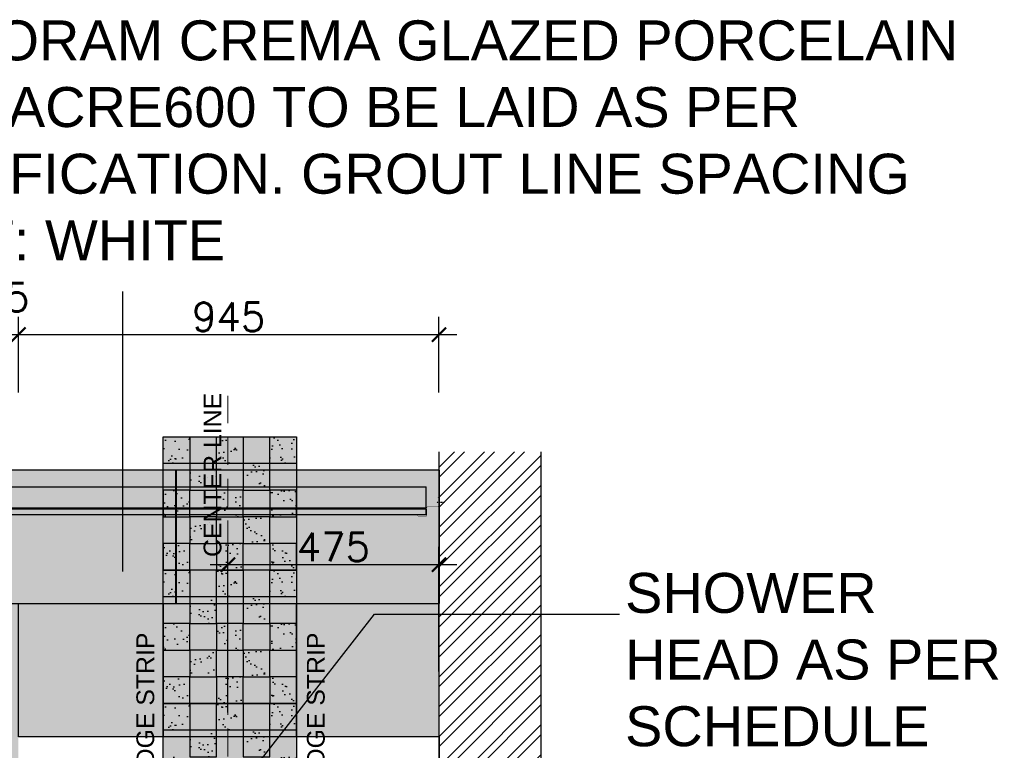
# Model space of a CAD drawing. Header units: millimetres. Extents: x -115474967 to 444143, y -74377 to 241828222.
# Tile 156 of 256: x -111445 to -109230, y 241330 to 242974. Entities that reach past the tile are written whole.
import ezdxf

# ---------------------------------------------------------------- set-up
doc = ezdxf.new("R2010")
doc.units = ezdxf.units.MM
doc.header["$MEASUREMENT"] = 0
doc.linetypes.add('$0$DASHED2', pattern=[0.375, 0.25, -0.125])
doc.linetypes.add('HIDDEN2', pattern=[0.1875, 0.125, -0.0625])
for name, color, linetype in [('0-ELEV.25', 4, 'Continuous'), ('0-HACH', 9, 'Continuous'), ('00-3 Elev 02', 1, 'Continuous'), ('00-6 H-Brickwork', 9, 'Continuous'), ('01-1 Notes', 7, 'Continuous'), ('CEIL-PLAN', 7, 'Continuous'), ('CEIL-SECT', 2, 'Continuous'), ('DIMS-20', 9, 'Continuous'), ('TEXT-20', 2, 'Continuous'), ('TILE', 9, 'Continuous')]:
    doc.layers.add(name, color=color, linetype=linetype)
doc.layers.add('0_cons_01', color=40, linetype='Continuous', lineweight=0, plot=False)
doc.layers.add('New_B  _  FLOORS  _  Slabs.exist_Pen_No__101', color=7, linetype='Continuous', lineweight=13, true_color=0x747474)
doc.styles.add('ARIAL', font='arial.ttf')
doc.styles.add('DIMS', font='simplex.shx')
doc.styles.add('TEXT-20', font='arial.ttf', dxfattribs={"height": 40})
doc.dimstyles.new('DIM-20', dxfattribs={"dimscale": 4, "dimtxt": 10, "dimasz": 8, "dimexe": 10, "dimexo": 5, "dimgap": 4, "dimtad": 1, "dimdec": 0, "dimrnd": 5, "dimdsep": 46, "dimtxsty": 'DIMS', "dimblk": 'ARCHTICK', "dimcen": 25, "dimdle": 10, "dimclrd": 9, "dimclre": 9, "dimclrt": 4, "dimadec": 0, "dimazin": 0, "dimtfac": 1, "dimtdec": 0, "dimtmove": 2, "dimatfit": 2, "dimfxl": 1, "dimtolj": 1, "dimtzin": 0, "dimarcsym": 0})

# ---------------------------------------------------------------- blocks, each defined once
blk = doc.blocks.new('_ArchTick')
at = {"color": 0, "linetype": 'ByBlock', "const_width": 0.15}
blk.add_lwpolyline([(-0.5, -0.5), (0.5, 0.5)], dxfattribs=at)
blk = doc.blocks.new('*D178')
at = {"layer": 'Defpoints', "color": 0, "transparency": 16777216}
for p in [(-111447.6, 242265.4), (-111562.6, 242115.1), (-111447.6, 242115.1)]:
    blk.add_point(p, dxfattribs=at)
at = {"layer": 'DIMS-20', "color": 9, "lineweight": -2, "transparency": 16777216}
for p, q in [((-111562.6, 242135.1), (-111562.6, 242305.4)), ((-111447.6, 242135.1), (-111447.6, 242305.4)), ((-111602.6, 242265.4), (-111407.6, 242265.4))]:
    blk.add_line(p, q, dxfattribs=at)
at = {"layer": 'DIMS-20', "color": 9, "lineweight": -2, "transparency": 16777216, "xscale": 32, "yscale": 32, "zscale": 32, "rotation": 180}
blk.add_blockref('_ArchTick', (-111562.6, 242265.4), dxfattribs=at)
at = {"layer": 'DIMS-20', "color": 9, "lineweight": -2, "transparency": 16777216, "xscale": 32, "yscale": 32, "zscale": 32}
blk.add_blockref('_ArchTick', (-111447.6, 242265.4), dxfattribs=at)
at = {"layer": 'DIMS-20', "color": 4, "transparency": 16777216, "insert": (-111505.1, 242349.4), "char_height": 64, "attachment_point": 5, "style": 'DIMS'}
blk.add_mtext('\\A1;115', dxfattribs=at)
blk = doc.blocks.new('*D179')
at = {"layer": 'Defpoints', "color": 0, "transparency": 16777216}
for p in [(-110501.8, 242265.4), (-111447.6, 242115.1), (-110501.8, 242115.1)]:
    blk.add_point(p, dxfattribs=at)
at = {"layer": 'DIMS-20', "color": 9, "lineweight": -2, "transparency": 16777216}
for p, q in [((-111447.6, 242135.1), (-111447.6, 242305.4)), ((-110501.8, 242135.1), (-110501.8, 242305.4)), ((-111487.6, 242265.4), (-110461.8, 242265.4))]:
    blk.add_line(p, q, dxfattribs=at)
at = {"layer": 'DIMS-20', "color": 9, "lineweight": -2, "transparency": 16777216, "xscale": 32, "yscale": 32, "zscale": 32, "rotation": 180}
blk.add_blockref('_ArchTick', (-111447.6, 242265.4), dxfattribs=at)
at = {"layer": 'DIMS-20', "color": 9, "lineweight": -2, "transparency": 16777216, "xscale": 32, "yscale": 32, "zscale": 32}
blk.add_blockref('_ArchTick', (-110501.8, 242265.4), dxfattribs=at)
at = {"layer": 'DIMS-20', "color": 4, "transparency": 16777216, "insert": (-110974.7, 242305.4), "char_height": 64, "attachment_point": 5, "style": 'DIMS'}
blk.add_mtext('\\A1;945', dxfattribs=at)
blk = doc.blocks.new('*D347')
at = {"layer": 'Defpoints', "color": 0, "transparency": 16777216}
for p in [(-110976.7, 241747.5), (-110501.8, 241486.8), (-110976.7, 241395.2)]:
    blk.add_point(p, dxfattribs=at)
at = {"layer": 'DIMS-20', "color": 9, "lineweight": -2, "transparency": 16777216}
for p, q in [((-110976.7, 241415.2), (-110976.7, 241787.5)), ((-110501.8, 241506.8), (-110501.8, 241787.5)), ((-110461.8, 241747.5), (-111016.7, 241747.5))]:
    blk.add_line(p, q, dxfattribs=at)
at = {"layer": 'DIMS-20', "color": 9, "lineweight": -2, "transparency": 16777216, "xscale": 32, "yscale": 32, "zscale": 32, "rotation": 180}
blk.add_blockref('_ArchTick', (-110976.7, 241747.5), dxfattribs=at)
at = {"layer": 'DIMS-20', "color": 9, "lineweight": -2, "transparency": 16777216, "xscale": 32, "yscale": 32, "zscale": 32}
blk.add_blockref('_ArchTick', (-110501.8, 241747.5), dxfattribs=at)
at = {"layer": 'DIMS-20', "color": 4, "transparency": 16777216, "insert": (-110739.3, 241787.5), "char_height": 64, "attachment_point": 5, "style": 'DIMS'}
blk.add_mtext('\\A1;475', dxfattribs=at)
blk = doc.blocks.new('B_shadowline')
at = {"color": 9, "linetype": 'HIDDEN2', "ltscale": 0.001}
blk.add_line((-5.9, 28.3), (12, 28.3), dxfattribs=at)
blk.add_line((-29.6, 0), (-29.6, 12.5))
at = {"const_width": 0.836}
blk.add_lwpolyline([(-48.8, -0.9), (-48.8, -1.4, 0.414214), (-47.2, -3), (-29.4, -3, 0.414214), (-27.9, -1.4), (-27.9, 16.3, -0.414214), (-26.3, 17.9), (-3.3, 17.9, 0.414214), (-1.8, 19.5), (-1.8, 37.2, 0.414214), (-3.3, 38.8), (-3.8, 38.8)], format="xyb", dxfattribs=at)

msp = doc.modelspace()

# ---------------------------------------------------------------- hatches: boundary and pattern name
at = {"layer": '0-HACH'}
h = msp.add_hatch(dxfattribs=at)
h.set_pattern_fill('AR-SAND', color=8, scale=0.8, style=0)
h.set_pattern_definition([(37.5, (-217158.817, 146632.552), (-1.280025, 39.153059), [0, -30.8864, 0, -34.544, 0, -33.02]), (7.5, (-217158.817, 146632.55), (35.961863, 57.346008), [0, -16.6624, 0, -27.8384, 0, -10.668]), (327.5, (-217183.81, 146632.552), (63.27939, 0.114975), [0, -10.16, 0, -36.576, 0, -47.752]), (317.5, (-217183.81, 146632.55), (61.084516, 17.834346), [0, -5.08, 0, -23.9776, 0, -27.432])])
h.paths.add_polyline_path([(-111122.05454, 242035.04631), (-111062.05454, 242035.04631), (-111062.05454, 241975.04631), (-111122.05454, 241975.04631)])
h.paths.add_polyline_path([(-111002.05454, 242035.04631), (-110942.05454, 242035.04631), (-110942.05454, 241975.04631), (-111002.05454, 241975.04631)])
h.paths.add_polyline_path([(-110882.05454, 242035.04631), (-110822.05454, 242035.04631), (-110822.05454, 241975.04631), (-110882.05454, 241975.04631)])
h.paths.add_polyline_path([(-110882.05454, 241975.04631), (-110942.05454, 241975.04631), (-110942.05454, 241915.04631), (-110882.05454, 241915.04631)])
h.paths.add_polyline_path([(-111002.05454, 241975.04631), (-111062.05454, 241975.04631), (-111062.05454, 241915.04631), (-111002.05454, 241915.04631)])
h.paths.add_polyline_path([(-110822.05454, 241915.04631), (-110882.05454, 241915.04631), (-110882.05454, 241855.04631), (-110822.05454, 241855.04631)])
h.paths.add_polyline_path([(-110942.05454, 241915.04631), (-111002.05454, 241915.04631), (-111002.05454, 241855.04631), (-110942.05454, 241855.04631)])
h.paths.add_polyline_path([(-111062.05454, 241915.04631), (-111122.05454, 241915.04631), (-111122.05454, 241855.04631), (-111062.05454, 241855.04631)])
h.paths.add_polyline_path([(-111002.05454, 241855.04631), (-111062.05454, 241855.04631), (-111062.05454, 241795.04631), (-111002.05454, 241795.04631)])
h.paths.add_polyline_path([(-110882.05454, 241855.04631), (-110942.05454, 241855.04631), (-110942.05454, 241795.04631), (-110882.05454, 241795.04631)])
h.paths.add_polyline_path([(-110822.05454, 241795.04631), (-110882.05454, 241795.04631), (-110882.05454, 241735.04631), (-110822.05454, 241735.04631)])
h.paths.add_polyline_path([(-110942.05454, 241795.04631), (-111002.05454, 241795.04631), (-111002.05454, 241735.04631), (-110942.05454, 241735.04631)])
h.paths.add_polyline_path([(-111062.05454, 241795.04631), (-111122.05454, 241795.04631), (-111122.05454, 241735.04631), (-111062.05454, 241735.04631)])
h = msp.add_hatch(dxfattribs=at)
h.set_pattern_fill('AR-SAND', color=8, scale=0.8, style=0)
h.set_pattern_definition([(37.5, (-217158.817, 146332.552), (-1.280025, 39.153059), [0, -30.8864, 0, -34.544, 0, -33.02]), (7.5, (-217158.817, 146332.55), (35.961863, 57.346008), [0, -16.6624, 0, -27.8384, 0, -10.668]), (327.5, (-217183.81, 146332.552), (63.27939, 0.114975), [0, -10.16, 0, -36.576, 0, -47.752]), (317.5, (-217183.81, 146332.55), (61.084516, 17.834346), [0, -5.08, 0, -23.9776, 0, -27.432])])
h.paths.add_polyline_path([(-111122.05454, 241735.04631), (-111062.05454, 241735.04631), (-111062.05454, 241675.04631), (-111122.05454, 241675.04631)])
h.paths.add_polyline_path([(-111002.05454, 241735.04631), (-110942.05454, 241735.04631), (-110942.05454, 241675.04631), (-111002.05454, 241675.04631)])
h.paths.add_polyline_path([(-110882.05454, 241735.04631), (-110822.05454, 241735.04631), (-110822.05454, 241675.04631), (-110882.05454, 241675.04631)])
h.paths.add_polyline_path([(-110882.05454, 241675.04631), (-110942.05454, 241675.04631), (-110942.05454, 241615.04631), (-110882.05454, 241615.04631)])
h.paths.add_polyline_path([(-111002.05454, 241675.04631), (-111062.05454, 241675.04631), (-111062.05454, 241615.04631), (-111002.05454, 241615.04631)])
h.paths.add_polyline_path([(-110822.05454, 241615.04631), (-110882.05454, 241615.04631), (-110882.05454, 241555.04631), (-110822.05454, 241555.04631)])
h.paths.add_polyline_path([(-110942.05454, 241615.04631), (-111002.05454, 241615.04631), (-111002.05454, 241555.04631), (-110942.05454, 241555.04631)])
h.paths.add_polyline_path([(-111062.05454, 241615.04631), (-111122.05454, 241615.04631), (-111122.05454, 241555.04631), (-111062.05454, 241555.04631)])
h.paths.add_polyline_path([(-111002.05454, 241555.04631), (-111062.05454, 241555.04631), (-111062.05454, 241495.04631), (-111002.05454, 241495.04631)])
h.paths.add_polyline_path([(-110882.05454, 241555.04631), (-110942.05454, 241555.04631), (-110942.05454, 241495.04631), (-110882.05454, 241495.04631)])
h.paths.add_polyline_path([(-110822.05454, 241495.04631), (-110882.05454, 241495.04631), (-110882.05454, 241435.04631), (-110822.05454, 241435.04631)])
h.paths.add_polyline_path([(-110942.05454, 241495.04631), (-111002.05454, 241495.04631), (-111002.05454, 241435.04631), (-110942.05454, 241435.04631)])
h.paths.add_polyline_path([(-111062.05454, 241495.04631), (-111122.05454, 241495.04631), (-111122.05454, 241435.04631), (-111062.05454, 241435.04631)])
h = msp.add_hatch(dxfattribs=at)
h.set_pattern_fill('AR-SAND', color=8, scale=0.8, style=0)
h.set_pattern_definition([(37.5, (-217158.817, 146032.552), (-1.280025, 39.153059), [0, -30.8864, 0, -34.544, 0, -33.02]), (7.5, (-217158.817, 146032.55), (35.961863, 57.346008), [0, -16.6624, 0, -27.8384, 0, -10.668]), (327.5, (-217183.81, 146032.552), (63.27939, 0.114975), [0, -10.16, 0, -36.576, 0, -47.752]), (317.5, (-217183.81, 146032.55), (61.084516, 17.834346), [0, -5.08, 0, -23.9776, 0, -27.432])])
h.paths.add_polyline_path([(-111122.05454, 241435.04631), (-111062.05454, 241435.04631), (-111062.05454, 241375.04631), (-111122.05454, 241375.04631)])
h.paths.add_polyline_path([(-111002.05454, 241435.04631), (-110942.05454, 241435.04631), (-110942.05454, 241375.04631), (-111002.05454, 241375.04631)])
h.paths.add_polyline_path([(-110882.05454, 241435.04631), (-110822.05454, 241435.04631), (-110822.05454, 241375.04631), (-110882.05454, 241375.04631)])
h.paths.add_polyline_path([(-110882.05454, 241375.04631), (-110942.05454, 241375.04631), (-110942.05454, 241315.04631), (-110882.05454, 241315.04631)])
h.paths.add_polyline_path([(-111002.05454, 241375.04631), (-111062.05454, 241375.04631), (-111062.05454, 241315.04631), (-111002.05454, 241315.04631)])
h.paths.add_polyline_path([(-110822.05454, 241315.04631), (-110882.05454, 241315.04631), (-110882.05454, 241255.04631), (-110822.05454, 241255.04631)])
h.paths.add_polyline_path([(-110942.05454, 241315.04631), (-111002.05454, 241315.04631), (-111002.05454, 241255.04631), (-110942.05454, 241255.04631)])
h.paths.add_polyline_path([(-111062.05454, 241315.04631), (-111122.05454, 241315.04631), (-111122.05454, 241255.04631), (-111062.05454, 241255.04631)])
h.paths.add_polyline_path([(-111002.05454, 241255.04631), (-111062.05454, 241255.04631), (-111062.05454, 241195.04631), (-111002.05454, 241195.04631)])
h.paths.add_polyline_path([(-110882.05454, 241255.04631), (-110942.05454, 241255.04631), (-110942.05454, 241195.04631), (-110882.05454, 241195.04631)])
h.paths.add_polyline_path([(-110822.05454, 241195.04631), (-110882.05454, 241195.04631), (-110882.05454, 241135.04631), (-110822.05454, 241135.04631)])
h.paths.add_polyline_path([(-110942.05454, 241195.04631), (-111002.05454, 241195.04631), (-111002.05454, 241135.04631), (-110942.05454, 241135.04631)])
h.paths.add_polyline_path([(-111062.05454, 241195.04631), (-111122.05454, 241195.04631), (-111122.05454, 241135.04631), (-111062.05454, 241135.04631)])
at = {"layer": '00-6 H-Brickwork', "lineweight": 0}
h = msp.add_hatch(dxfattribs=at)
h.set_pattern_fill('ANSI32', color=8, scale=5, angle=360, style=0)
h.set_pattern_definition([(45, (-222232.57, 146332.55), (-33.67596, 33.67596), []), (45, (-222210.12, 146332.55), (-33.67596, 33.67596), [])])
h.paths.add_polyline_path([(-110271.80524, 242001.29825), (-110501.80524, 242001.29825), (-110501.80524, 239247.04631), (-110271.80524, 239247.04631)])
at = {"layer": 'New_B  _  FLOORS  _  Slabs.exist_Pen_No__101', "linetype": 'Continuous', "lineweight": 0, "true_color": 0xf0ed2d, "transparency": 33554559}
h = msp.add_hatch(color=2, dxfattribs=at)
h.dxf.hatch_style = 1
h.set_gradient(color1=(137, 45, 139), color2=(225, 188, 217), name='CYLINDER')
h.paths.add_polyline_path([(-111122.05454, 242035.04631), (-110822.05454, 242035.04631), (-110822.05454, 239335.04631), (-111122.05454, 239335.04631)])
h = msp.add_hatch(color=2, dxfattribs=at)
h.dxf.hatch_style = 1
h.paths.add_polyline_path([(-116519.63844, 241960.42116), (-116519.63844, 241360.04631), (-116195.8076, 241360.04631), (-116195.8076, 241960.42116), (-115895.8076, 241960.42116), (-115895.8076, 241360.04631), (-115575.5583, 241360.04631), (-115575.5583, 239247.04631), (-115460.5583, 239247.04631), (-115460.5583, 241360.04631), (-115163.34921, 241360.04631), (-115163.34921, 241960.42116), (-114863.34921, 241960.42116), (-114863.34921, 241360.04631), (-114572.63857, 241360.04631), (-114572.63857, 239247.04631), (-114457.63857, 239247.04631), (-114457.63857, 241360.04631), (-114160.01588, 241360.04631), (-114160.01588, 241960.42116), (-113860.01588, 241960.42116), (-113860.01588, 241360.04631), (-113569.71884, 241360.04631), (-113569.30524, 239247.04631), (-113454.30524, 239247.04631), (-113454.30524, 241360.04631), (-113156.68254, 241360.04631), (-113156.68254, 241960.42116), (-112856.68254, 241960.42116), (-112856.68254, 241360.04631), (-112566.38551, 241360.04631), (-112566.38551, 239247.04631), (-112450.97191, 239247.04631), (-112450.97191, 241360.04631), (-112153.34921, 241360.04631), (-112153.34921, 241960.42116), (-111853.34921, 241960.42116), (-111853.34921, 241360.04631), (-111563.05218, 241360.04631), (-111562.63857, 239247.04631), (-111447.63857, 239247.04631), (-111447.63857, 241360.04631), (-111122.05454, 241360.04631), (-111122.05454, 241960.42822), (-110822.05454, 241960.43752), (-110822.05454, 241360.04631), (-110501.80524, 241360.04631), (-110501.80524, 241960.45677)])

# ---------------------------------------------------------------- linework, layer by layer
at = {"color": 4}
for q in [(-111441.88032, 241360.04631), (-110501.38171, 239347.04631)]:
    msp.add_line((-110501.40156, 241360.04631), q, dxfattribs=at)
at = {"layer": '0-ELEV.25'}
msp.add_lwpolyline([(-110501.80524, 242001.29825), (-110501.80524, 239247.04631), (-110271.80524, 239247.04631), (-110271.80524, 242001.29825)], dxfattribs=at)
msp.add_lwpolyline([(-110501.80524, 242001.29825), (-110501.80524, 239247.04631), (-110271.80524, 239247.04631), (-110271.80524, 242001.29825)], dxfattribs=at)
at = {"layer": '00-3 Elev 02'}
for points in [[(-111122.05454, 242035.04631), (-110822.05454, 242035.04631), (-110822.05454, 241435.04631), (-111122.05454, 241435.04631)], [(-111122.05454, 242035.04631), (-110822.05454, 242035.04631), (-110822.05454, 241735.04631), (-111122.05454, 241735.04631)], [(-111122.05454, 242035.04631), (-111062.05454, 242035.04631), (-111062.05454, 241975.04631), (-111122.05454, 241975.04631)], [(-111002.05454, 242035.04631), (-110942.05454, 242035.04631), (-110942.05454, 241975.04631), (-111002.05454, 241975.04631)], [(-110882.05454, 242035.04631), (-110822.05454, 242035.04631), (-110822.05454, 241975.04631), (-110882.05454, 241975.04631)], [(-111002.05454, 241975.04631), (-111062.05454, 241975.04631), (-111062.05454, 241915.04631), (-111002.05454, 241915.04631)], [(-110882.05454, 241975.04631), (-110942.05454, 241975.04631), (-110942.05454, 241915.04631), (-110882.05454, 241915.04631)], [(-111062.05454, 241915.04631), (-111122.05454, 241915.04631), (-111122.05454, 241855.04631), (-111062.05454, 241855.04631)], [(-110942.05454, 241915.04631), (-111002.05454, 241915.04631), (-111002.05454, 241855.04631), (-110942.05454, 241855.04631)], [(-110822.05454, 241915.04631), (-110882.05454, 241915.04631), (-110882.05454, 241855.04631), (-110822.05454, 241855.04631)], [(-111002.05454, 241855.04631), (-111062.05454, 241855.04631), (-111062.05454, 241795.04631), (-111002.05454, 241795.04631)], [(-110882.05454, 241855.04631), (-110942.05454, 241855.04631), (-110942.05454, 241795.04631), (-110882.05454, 241795.04631)], [(-111062.05454, 241795.04631), (-111122.05454, 241795.04631), (-111122.05454, 241735.04631), (-111062.05454, 241735.04631)], [(-110942.05454, 241795.04631), (-111002.05454, 241795.04631), (-111002.05454, 241735.04631), (-110942.05454, 241735.04631)], [(-110822.05454, 241795.04631), (-110882.05454, 241795.04631), (-110882.05454, 241735.04631), (-110822.05454, 241735.04631)], [(-111122.05454, 241735.04631), (-111062.05454, 241735.04631), (-111062.05454, 241675.04631), (-111122.05454, 241675.04631)], [(-111002.05454, 241735.04631), (-110942.05454, 241735.04631), (-110942.05454, 241675.04631), (-111002.05454, 241675.04631)], [(-110882.05454, 241735.04631), (-110822.05454, 241735.04631), (-110822.05454, 241675.04631), (-110882.05454, 241675.04631)], [(-111002.05454, 241675.04631), (-111062.05454, 241675.04631), (-111062.05454, 241615.04631), (-111002.05454, 241615.04631)], [(-110882.05454, 241675.04631), (-110942.05454, 241675.04631), (-110942.05454, 241615.04631), (-110882.05454, 241615.04631)], [(-111062.05454, 241615.04631), (-111122.05454, 241615.04631), (-111122.05454, 241555.04631), (-111062.05454, 241555.04631)], [(-110942.05454, 241615.04631), (-111002.05454, 241615.04631), (-111002.05454, 241555.04631), (-110942.05454, 241555.04631)], [(-110822.05454, 241615.04631), (-110882.05454, 241615.04631), (-110882.05454, 241555.04631), (-110822.05454, 241555.04631)], [(-111002.05454, 241555.04631), (-111062.05454, 241555.04631), (-111062.05454, 241495.04631), (-111002.05454, 241495.04631)], [(-110882.05454, 241555.04631), (-110942.05454, 241555.04631), (-110942.05454, 241495.04631), (-110882.05454, 241495.04631)], [(-111062.05454, 241495.04631), (-111122.05454, 241495.04631), (-111122.05454, 241435.04631), (-111062.05454, 241435.04631)], [(-110942.05454, 241495.04631), (-111002.05454, 241495.04631), (-111002.05454, 241435.04631), (-110942.05454, 241435.04631)], [(-110822.05454, 241495.04631), (-110882.05454, 241495.04631), (-110882.05454, 241435.04631), (-110822.05454, 241435.04631)], [(-111122.05454, 241435.04631), (-110822.05454, 241435.04631), (-110822.05454, 241135.04631), (-111122.05454, 241135.04631)], [(-111122.05454, 241435.04631), (-111062.05454, 241435.04631), (-111062.05454, 241375.04631), (-111122.05454, 241375.04631)], [(-111002.05454, 241435.04631), (-110942.05454, 241435.04631), (-110942.05454, 241375.04631), (-111002.05454, 241375.04631)], [(-110882.05454, 241435.04631), (-110822.05454, 241435.04631), (-110822.05454, 241375.04631), (-110882.05454, 241375.04631)], [(-111002.05454, 241375.04631), (-111062.05454, 241375.04631), (-111062.05454, 241315.04631), (-111002.05454, 241315.04631)], [(-110882.05454, 241375.04631), (-110942.05454, 241375.04631), (-110942.05454, 241315.04631), (-110882.05454, 241315.04631)]]:
    msp.add_lwpolyline(points, close=True, dxfattribs=at)
at = {"layer": '0_cons_01'}
for p in [(-111122.05454, 241975.04631), (-111122.05454, 241915.04631), (-111122.05454, 241855.04631), (-111122.05454, 241795.04631), (-111062.05454, 241735.04631), (-111002.05454, 241735.04631), (-110942.05454, 241735.04631), (-110882.05454, 241735.04631)]:
    msp.add_point(p, dxfattribs=at)
at = {"layer": 'CEIL-PLAN'}
for p, q in [((-116494.86669, 241922.42921), (-110530.62353, 241922.42921)), ((-110530.62353, 241875.42921), (-110530.62353, 241922.42921)), ((-116494.86669, 241875.42921), (-110530.62353, 241875.42921))]:
    msp.add_line(p, q, dxfattribs=at)
at = {"layer": 'CEIL-SECT', "color": 7, "linetype": '$0$DASHED2', "lineweight": 0, "ltscale": 250}
msp.add_line((-110976.72734, 240097.23284), (-110976.72734, 242127.23287), dxfattribs=at)
at = {"layer": 'CEIL-SECT', "color": 7, "ltscale": 0.25}
for p, q in [((-110530.62353, 241872.42921), (-116494.86669, 241872.42921)), ((-110530.62353, 241859.92921), (-116494.86669, 241859.92921))]:
    msp.add_line(p, q, dxfattribs=at)
at = {"layer": 'TILE', "color": 8}
for points in [[(-111695.06103, 241660.04631), (-111091.97127, 241660.04631), (-111091.97127, 241960.42116), (-111695.06103, 241960.42116)], [(-111094.1508, 241660.04631), (-110500.37143, 241660.082), (-110500.37143, 241960.45685), (-111094.1508, 241960.42116)], [(-111447.63857, 241660.04631), (-111122.05454, 241660.04631), (-111122.05454, 241360.04631), (-111447.63857, 241360.04631)], [(-110822.05454, 241660.04631), (-110501.80524, 241660.04631), (-110501.80524, 241360.04631), (-110822.05454, 241360.04631)]]:
    msp.add_lwpolyline(points, close=True, dxfattribs=at)

# ---------------------------------------------------------------- block references
at = {"layer": 'CEIL-SECT', "ltscale": 0.25}
msp.add_blockref('B_shadowline', (-110501.05681, 241859.86963), dxfattribs=at)

# ---------------------------------------------------------------- texts
at = {"layer": '01-1 Notes', "char_height": 90, "attachment_point": 1, "style": 'ARIAL'}
for s, insert, width in [("{\\C7;600x300mm UNION TILE - ORAM CREMA GLAZED PORCELAIN TILE CODE- SKU: 1CLAORACRE600 \\C0;TO BE LAID AS PER MANUFACTURER'S SPECIFICATION. GROUT LINE SPACING 2mm. COLOUR OF GROUT: WHITE}", (-113043.06291, 242972.49879), 3770.4931754), ('SHOWER HEAD AS PER SCHEDULE', (-110083.22264, 241728.99392), 904.8334478)]:
    msp.add_mtext(s, dxfattribs=dict(at, insert=insert, width=width))
at = {"layer": 'TEXT-20', "color": 7, "linetype": 'Continuous', "char_height": 40, "attachment_point": 1, "rotation": 90, "style": 'TEXT-20'}
for s, insert, width in [('CENTER LINE', (-111031.07476, 241764.8047, -1009.99979), 379.185661), ('\\P\\PSQUARE ALUMINIUM EDGE STRIP ', (-111315.65351, 240675.86212), 926.0293081), ('\\P\\PSQUARE ALUMINIUM EDGE STRIP ', (-110932.21126, 240675.86212), 926.0293081)]:
    msp.add_mtext(s, dxfattribs=dict(at, insert=insert, width=width))

# ---------------------------------------------------------------- dimensions: what is measured, and where the dimension line sits
at = {"layer": 'DIMS-20'}
for base, p1, p2, picture, middle in [((-111447.63857, 242265.41795), (-111562.63857, 242115.08052), (-111447.63857, 242115.08052), '*D178', (-111505.13857, 242349.41795)), ((-110501.80524, 242265.41795), (-111447.63857, 242115.08052), (-110501.80524, 242115.08052), '*D179', (-110974.72191, 242305.41795)), ((-110976.72734, 241747.46023), (-110501.84955, 241486.81904), (-110976.72734, 241395.23223), '*D347', (-110739.28844, 241787.46023))]:
    dim = msp.add_linear_dim(base=base, p1=p1, p2=p2, dimstyle='DIM-20', override={"dimtxt": 16, "dimgap": 2}, dxfattribs=at)
    dim.commit()
    dim.dimension.update_dxf_attribs({"geometry": picture, "text_midpoint": middle})

# ---------------------------------------------------------------- leaders
for points in [[(-111212.56974, 241732.55233), (-111212.56974, 242362.55233)], [(-110971.53803, 241219.63417), (-110647.03998, 241635.90172), (-110095.46034, 241635.90172)]]:
    msp.add_leader(points, dimstyle='DIM-20', override={"dimasz": 25, "dimgap": 2}, dxfattribs=at)

doc.saveas('drawing.dxf')
